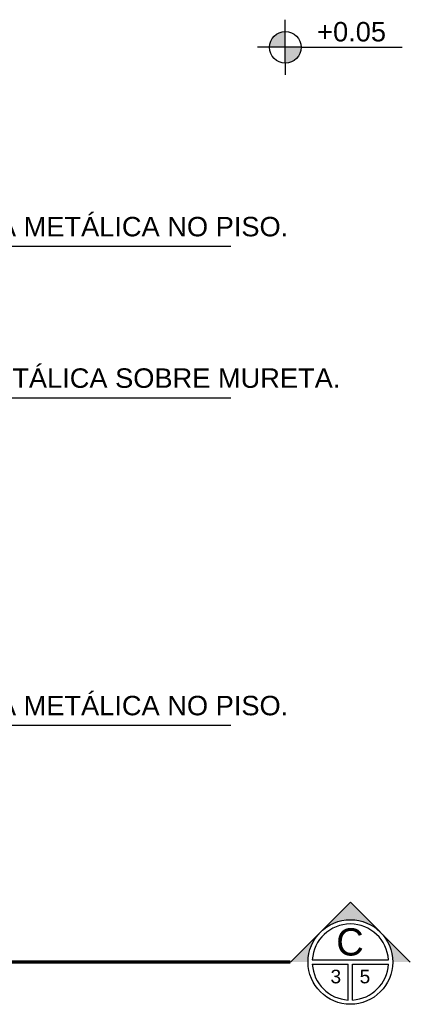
# Model space of a CAD drawing. Header units: metres. Extents: x -44 to 208, y -13 to 238.
# Tile 70 of 154: x 67.83 to 69.83, y 94.3 to 99.36. Entities that reach past the tile are written whole.
import ezdxf
from ezdxf.enums import TextEntityAlignment as Align

# ---------------------------------------------------------------- set-up
doc = ezdxf.new("R2010")
doc.units = ezdxf.units.M
doc.header["$MEASUREMENT"] = 0
for name, color, linetype in [('CTA-GER', 35, 'Continuous'), ('SMB-GER', 9, 'Continuous'), ('TXT-ESP', 40, 'Continuous')]:
    doc.layers.add(name, color=color, linetype=linetype)
doc.styles.add('ARIAL', font='arial.ttf')
doc.styles.add('Griffe', font='arial.ttf')
doc.styles.add('Texto Cota', font='arial.ttf')
doc.dimstyles.new('ARQ-1-50', dxfattribs={"dimscale": 0, "dimtxt": 0.1, "dimasz": 0.07, "dimexe": 0.075, "dimexo": 0.1, "dimgap": 0.035, "dimtad": 1, "dimdec": 0, "dimlfac": 100, "dimzin": 1, "dimdsep": 46, "dimtxsty": 'Texto Cota', "dimblk": 'DOT', "dimcen": 0.1, "dimclrd": 256, "dimclre": 256, "dimclrt": 15, "dimaunit": 1, "dimadec": 0, "dimazin": 0, "dimtfac": 1.8, "dimtdec": 0, "dimtix": 1, "dimtmove": 2, "dimatfit": 1, "dimldrblk": 'DOT', "dimfxl": 1, "dimtolj": 1, "dimtzin": 4, "dimlwd": -1, "dimarcsym": 0})

# ---------------------------------------------------------------- blocks, each defined once
blk = doc.blocks.new('Nivel')
h = blk.add_hatch(color=256)
h.paths.add_polyline_path([(0, 0), (0, 0.0813, 0.414214), (-0.0813, 0)])
h.paths.add_polyline_path([(0.0813, 0), (0, 0), (0, -0.0813, 0.414214)])
for p, q in [((0, -0.0813), (0, 0.1418)), ((0.0813, 0), (-0.1418, 0)), ((0.0813, 0), (0.5995, 0)), ((0, -0.0813), (0, -0.1418))]:
    blk.add_line(p, q)
blk.add_circle((0, 0), 0.0813)
at = {"style": 'Griffe'}
blk.add_attdef('NIVEL', text='', height=0.1, dxfattribs=at).set_placement((0.3404, 0), align=Align.BOTTOM_CENTER)
blk = doc.blocks.new('_DOT')
at = {"color": 0, "linetype": 'ByBlock'}
blk.add_line((-0.5, 0), (-1, 0), dxfattribs=at)
at = {"color": 0, "linetype": 'ByBlock', "const_width": 0.5}
blk.add_lwpolyline([(-0.25, 0, 1), (0.25, 0, 1)], format="xyb", close=True, dxfattribs=at)
blk = doc.blocks.new('Corte dir-cima')
h = blk.add_hatch(color=256)
h.dxf.hatch_style = 1
h.paths.add_polyline_path([(8.189, 0.439), (7.75, 0.879), (7.311, 0.439, -0.414214)])
h = blk.add_hatch(color=256)
h.dxf.hatch_style = 1
h.paths.add_polyline_path([(7.311, 0.439, 0.198912), (7.129, 0), (6.871, 0)])
h = blk.add_hatch(color=256)
h.dxf.hatch_style = 1
h.paths.add_polyline_path([(8.189, 0.439), (8.629, 0), (8.371, 0, 0.198912)])
for p, q in [((6.871, 0), (7.75, 0.879)), ((8.629, 0), (7.75, 0.879)), ((7.192, 0.031), (8.308, 0.031)), ((7.129, -0.031), (7.129, -0.031)), ((7.192, -0.031), (7.719, -0.031)), ((7.719, -0.559), (7.719, -0.031)), ((7.781, -0.031), (8.308, -0.031)), ((7.781, -0.559), (7.781, -0.031))]:
    blk.add_line(p, q)
at = {"const_width": 0.05}
for points in [[(-6.871, 0), (-1, 0)], [(-0.5, 0), (0.5, 0)], [(1, 0), (6.871, 0)]]:
    blk.add_lwpolyline(points, dxfattribs=at)
blk.add_circle((7.75, 0), 0.621)
for start, end in [(3.1847, 176.8153), (183.1847, 266.8153), (273.1847, 356.8153)]:
    blk.add_arc((7.75, 0), 0.559, start, end)
at = {"style": 'Griffe'}
for tag, height, p in [('A', 0.4, (7.75, 0.295)), ('B', 0.2, (7.537, -0.213)), ('C', 0.2, (7.963, -0.213))]:
    blk.add_attdef(tag, text='', height=height, dxfattribs=at).set_placement(p, align=Align.MIDDLE_CENTER)

msp = doc.modelspace()

# ---------------------------------------------------------------- block references
at = {"layer": 'SMB-GER'}
msp.add_blockref('Nivel', (69.1886, 99.2174), dxfattribs=at).add_auto_attribs({'NIVEL': '+0.05'})
ref = msp.add_blockref('Corte dir-cima', (66.8102, 94.515), dxfattribs=dict(at, xscale=0.35, yscale=0.35, zscale=0.35))
ref.add_attrib('A', 'C', dxfattribs={"layer": '0', "height": 0.14, "rotation": 180, "style": 'Griffe', "text_generation_flag": 6}).set_placement((69.5207, 94.6183), align=Align.MIDDLE_CENTER)
ref.add_attrib('B', '3', dxfattribs={"layer": '0', "height": 0.07, "rotation": 180, "style": 'Griffe', "text_generation_flag": 6}).set_placement((69.4481, 94.4404), align=Align.MIDDLE_CENTER)
ref.add_attrib('C', '5', dxfattribs={"layer": '0', "height": 0.07, "rotation": 180, "style": 'Griffe', "text_generation_flag": 6}).set_placement((69.5974, 94.4404), align=Align.MIDDLE_CENTER)

# ---------------------------------------------------------------- texts
at = {"layer": 'TXT-ESP', "char_height": 0.1, "width": 2.974864, "attachment_point": 7, "style": 'ARIAL'}
for s, insert in [('\\pi0.51134;GRELHA METÁLICA NO PISO.', (66.7209, 98.244)), ('\\pi0.24357;GRELHA METÁLICA SOBRE MURETA.', (66.7209, 97.4653)), ('\\pi0.51134;GRELHA METÁLICA NO PISO.', (66.7209, 95.7819))]:
    msp.add_mtext(s, dxfattribs=dict(at, insert=insert))

# ---------------------------------------------------------------- leaders
at = {"layer": 'CTA-GER'}
for points in [[(65.7187, 98.196), (67.6336, 98.1947), (68.9089, 98.1947)], [(65.7187, 97.4173), (67.6336, 97.416), (68.9089, 97.416)], [(67.0638, 95.7329), (67.6336, 95.7325), (68.9089, 95.7325)], [(65.4867, 95.3015), (67.3302, 95.7327), (68.9089, 95.7325)]]:
    msp.add_leader(points, dimstyle='ARQ-1-50', override={"dimscale": 1}, dxfattribs=at)

doc.saveas('drawing.dxf')
